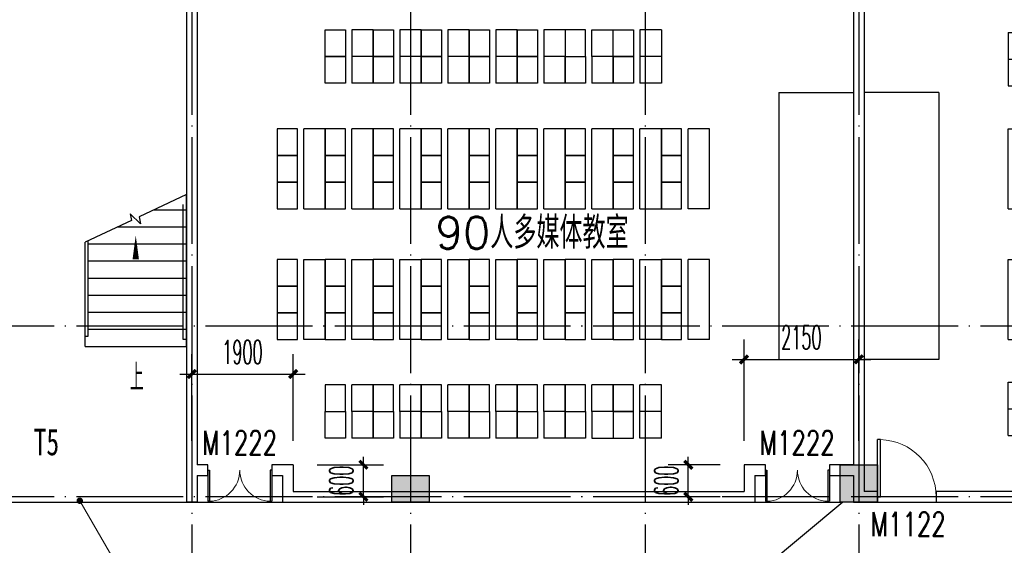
# Model space of a CAD drawing. Extents: x 1779708 to 7299578, y -1121471 to 88434.
# Tile 125 of 256: x 4366142 to 4384595, y -1020453 to -1010601. Entities that reach past the tile are written whole.
import ezdxf

# ---------------------------------------------------------------- set-up
doc = ezdxf.new("R2010")
doc.units = 0
doc.header["$LTSCALE"] = 1000
doc.header["$MEASUREMENT"] = 0
doc.linetypes.add('DOTE', pattern=[2.42, 2, -0.2, 0.02, -0.2])
doc.layers.get('0').update_dxf_attribs({"linetype": 'CONTINUOUS'})
doc.layers.get('Defpoints').update_dxf_attribs({"linetype": 'CONTINUOUS'})
doc.layers.add('DIM_ELEV', color=3, linetype='CONTINUOUS', lineweight=13)
for name, color, linetype in [('DIM_SYMB', 3, 'CONTINUOUS'), ('DOTE', 1, 'DOTE'), ('FUR', 9, 'CONTINUOUS'), ('PUB_DIM', 3, 'CONTINUOUS'), ('PUB_TEXT', 7, 'CONTINUOUS'), ('SPACE', 7, 'CONTINUOUS'), ('STAIR', 2, 'CONTINUOUS'), ('WALL', 255, 'CONTINUOUS'), ('WINDOW', 2, 'CONTINUOUS'), ('WINDOW_TEXT', 7, 'CONTINUOUS'), ('墙柱', 2, 'CONTINUOUS'), ('室外构件', 4, 'CONTINUOUS')]:
    doc.layers.add(name, color=color, linetype=linetype)
doc.styles.add('-宋体', font='simhei.ttf', dxfattribs={"width": 0.7})
doc.styles.add('_TCH_DIM', font='SIMPLEX.shx', dxfattribs={"width": 0.7, "bigfont": 'GBCBIG.shx'})
doc.styles.add('_TCH_DIM_T3', font='SIMPLEX.shx', dxfattribs={"width": 0.494118, "bigfont": 'GBCBIG.shx'})
doc.styles.add('_TCH_SPACE', font='SIMPLEX', dxfattribs={"height": 5, "bigfont": 'GBCBIG'})
doc.styles.add('_TCH_WINDOW', font='SIMPLEX', dxfattribs={"height": 3.5, "bigfont": 'GBCBIG'})
doc.dimstyles.new('_TCH_ARCH&&150', dxfattribs={"dimtxt": 446.25, "dimasz": 150, "dimexe": 375, "dimexo": 450, "dimgap": 189.375, "dimtad": 1, "dimdec": 0, "dimzin": 0, "dimdsep": 46, "dimtxsty": '_TCH_DIM_T3', "dimblk": 'ARCHTICK', "dimcen": 0.09, "dimdle": 225, "dimclrt": 7, "dimazin": 2, "dimtfac": 1, "dimtdec": 0, "dimtix": 1, "dimtmove": 2, "dimatfit": 3, "dimfxl": 250, "dimtolj": 1, "dimtzin": 0, "dimarcsym": 0})

# ---------------------------------------------------------------- blocks, each defined once
blk = doc.blocks.new('A$C159220C3')
at = {"layer": 'DOTE'}
for p, q in [((55500, 149200), (55500, 7200)), ((59600, 149200), (59600, 7200)), ((64000, 149200), (64000, 7200)), ((68000, 149200), (68000, 7200)), ((86800, 53700), (7200, 53700)), ((86800, 50500), (7200, 50500))]:
    blk.add_line(p, q, dxfattribs=at)
blk = doc.blocks.new('zy')
at = {"layer": 'FUR', "color": 253}
for p, q in [((3615193, -1996551), (3615193, -1997051)), ((3615593, -1996551), (3615593, -1997051))]:
    blk.add_line(p, q, dxfattribs=at)
blk.add_lwpolyline([(3614693, -1996551), (3615073, -1996551), (3615073, -1997051), (3614693, -1997051)], close=True, dxfattribs=at)
blk = doc.blocks.new('A$C7F051E80')
at = {"layer": 'FUR'}
for p, q in [((1800, 7650), (1400, 7650)), ((2700, 7650), (2300, 7650)), ((3600, 7650), (3200, 7650)), ((4500, 7650), (4100, 7650)), ((5400, 7650), (5000, 7650)), ((5900, 7650), (6300, 7650)), ((7200, 7650), (6800, 7650)), ((1800, 7150), (1400, 7150)), ((1800, 7150), (1400, 7150)), ((1800, 7150), (1400, 7150)), ((1800, 7150), (1400, 7150)), ((2700, 7150), (2300, 7150)), ((2700, 7150), (2300, 7150)), ((2700, 7150), (2300, 7150)), ((2700, 7150), (2300, 7150)), ((3600, 7150), (3200, 7150)), ((3600, 7150), (3200, 7150)), ((3600, 7150), (3200, 7150)), ((3600, 7150), (3200, 7150)), ((4500, 7150), (4100, 7150)), ((4500, 7150), (4100, 7150)), ((4500, 7150), (4100, 7150)), ((4500, 7150), (4100, 7150)), ((5400, 7150), (5000, 7150)), ((5400, 7150), (5000, 7150)), ((6300, 7150), (5900, 7150)), ((7200, 7150), (6800, 7150)), ((1800, 6650), (1400, 6650)), ((2700, 6650), (2300, 6650)), ((3600, 6650), (3200, 6650)), ((4500, 6650), (4100, 6650)), ((5400, 6650), (5000, 6650)), ((6300, 6650), (5900, 6650)), ((7200, 6650), (6800, 6650)), ((900, 5800), (500, 5800)), ((1800, 5800), (1400, 5800)), ((2700, 5800), (2300, 5800)), ((3600, 5800), (3200, 5800)), ((4500, 5800), (4100, 5800)), ((5400, 5800), (5000, 5800)), ((6300, 5800), (5900, 5800)), ((7200, 5800), (6800, 5800)), ((8100, 5800), (7700, 5800)), ((900, 1850), (500, 1850)), ((1800, 1850), (1400, 1850)), ((2700, 1850), (2300, 1850)), ((3600, 1850), (3200, 1850)), ((4500, 1850), (4100, 1850)), ((5400, 1850), (5000, 1850)), ((6300, 1850), (5900, 1850)), ((7200, 1850), (6800, 1850)), ((8100, 1850), (7700, 1850)), ((1800, 1000), (1400, 1000)), ((2700, 1000), (2300, 1000)), ((3600, 1000), (3200, 1000)), ((4500, 1000), (4100, 1000)), ((5400, 1000), (5000, 1000)), ((6300, 1000), (5900, 1000)), ((7200, 1000), (6800, 1000)), ((1800, 500), (1400, 500)), ((1800, 500), (1400, 500)), ((2700, 500), (2300, 500)), ((2700, 500), (2300, 500)), ((3600, 500), (3200, 500)), ((3600, 500), (3200, 500)), ((4500, 500), (4100, 500)), ((4500, 500), (4100, 500)), ((5400, 500), (5000, 500)), ((5400, 500), (5000, 500)), ((6300, 500), (5900, 500)), ((7200, 500), (6800, 500)), ((1800, 0), (1400, 0)), ((2700, 0), (2300, 0)), ((3600, 0), (3200, 0)), ((4500, 0), (4100, 0)), ((5400, 0), (5000, 0)), ((7200, 0), (6800, 0))]:
    blk.add_line(p, q, dxfattribs=at)
at = {"layer": 'FUR', "color": 9}
for p, q in [((9400, 1175), (9400, 6175)), ((9400, 6175), (10800, 6175)), ((9400, 1175), (10800, 1175))]:
    blk.add_line(p, q, dxfattribs=at)
at = {"layer": 'FUR', "color": 253}
for p, q in [((5900, 500), (5900, 0)), ((6300, 500), (6300, 0)), ((5900, 0), (6300, 0))]:
    blk.add_line(p, q, dxfattribs=at)
at = {"layer": 'FUR'}
for points in [[(500, 4300), (900, 4300)], [(1400, 4300), (1800, 4300)], [(2300, 4300), (2700, 4300)], [(3200, 4300), (3600, 4300)], [(4100, 4300), (4500, 4300)], [(5000, 4300), (5400, 4300)], [(5900, 4300), (6300, 4300)], [(6800, 4300), (7200, 4300)], [(8100, 4300), (7700, 4300)], [(500, 3350), (900, 3350)], [(1400, 3350), (1800, 3350)], [(2300, 3350), (2700, 3350)], [(3200, 3350), (3600, 3350)], [(4100, 3350), (4500, 3350)], [(5000, 3350), (5400, 3350)], [(5900, 3350), (6300, 3350)], [(6800, 3350), (7200, 3350)], [(8100, 3350), (7700, 3350)]]:
    blk.add_lwpolyline(points, dxfattribs=at)
at = {"layer": 'FUR', "color": 253}
blk.add_lwpolyline([(5400, 500), (5780, 500), (5780, 0), (5400, 0)], close=True, dxfattribs=at)
at = {"layer": 'FUR', "xscale": -1, "rotation": 180}
for p in [(-3613793, -1989401), (-3612893, -1989401), (-3611993, -1989401), (-3611093, -1989401), (-3610193, -1989401), (-3609293, -1989401)]:
    blk.add_blockref('zy', p, dxfattribs=at)
at = {"layer": 'FUR'}
for p in [(-3608393, 2004201), (-3613793, 2003701), (-3612893, 2003701), (-3611993, 2003701), (-3611093, 2003701), (-3610193, 2003701), (-3609293, 2003701), (-3608393, 2003701), (-3614693, 2002351), (-3613793, 2002351), (-3612893, 2002351), (-3611993, 2002351), (-3611093, 2002351), (-3610193, 2002351), (-3609293, 2002351), (-3608393, 2002351), (-3607493, 2002351), (-3614693, 2001851), (-3613793, 2001851), (-3612893, 2001851), (-3611993, 2001851), (-3611093, 2001851), (-3610193, 2001851), (-3609293, 2001851), (-3608393, 2001851), (-3607493, 2001851), (-3614693, 2001351), (-3613793, 2001351), (-3612893, 2001351), (-3611993, 2001351), (-3611093, 2001351), (-3610193, 2001351), (-3609293, 2001351), (-3608393, 2001351), (-3607493, 2001351), (-3614693, 1999901), (-3613793, 1999901), (-3612893, 1999901), (-3611993, 1999901), (-3611093, 1999901), (-3610193, 1999901), (-3609293, 1999901), (-3608393, 1999901), (-3607493, 1999901), (-3614693, 1999401), (-3613793, 1999401), (-3612893, 1999401), (-3611993, 1999401), (-3611093, 1999401), (-3610193, 1999401), (-3609293, 1999401), (-3608393, 1999401), (-3607493, 1999401), (-3614693, 1998901), (-3613793, 1998901), (-3612893, 1998901), (-3611993, 1998901), (-3611093, 1998901), (-3610193, 1998901), (-3609293, 1998901), (-3608393, 1998901), (-3607493, 1998901)]:
    blk.add_blockref('zy', p, dxfattribs=at)
at = {"layer": 'FUR', "extrusion": (0, 0, -1), "zscale": -1, "rotation": 180}
for p in [(3613793, -1996051), (3612893, -1996051), (3611993, -1996051), (3611093, -1996051), (3610193, -1996051), (3609293, -1996051), (3608393, -1996051), (3613793, -1996551), (3612893, -1996551), (3611993, -1996551), (3611093, -1996551), (3610193, -1996551), (3608393, -1996551)]:
    blk.add_blockref('zy', p, dxfattribs=at)
blk = doc.blocks.new('A$C62770E1D')
at = {"layer": 'FUR'}
for p, q in [((2700, 7600), (2300, 7600)), ((3600, 7600), (3200, 7600)), ((4100, 7600), (4500, 7600)), ((5400, 7600), (5000, 7600)), ((6300, 7600), (5900, 7600)), ((2700, 7100), (2300, 7100)), ((2700, 7100), (2300, 7100)), ((2700, 7100), (2300, 7100)), ((2700, 7100), (2300, 7100)), ((3600, 7100), (3200, 7100)), ((3600, 7100), (3200, 7100)), ((4500, 7100), (4100, 7100)), ((5400, 7100), (5000, 7100)), ((6300, 7100), (5900, 7100)), ((2700, 6600), (2300, 6600)), ((3600, 6600), (3200, 6600)), ((4500, 6600), (4100, 6600)), ((5400, 6600), (5000, 6600)), ((6300, 6600), (5900, 6600)), ((2700, 5800), (2300, 5800)), ((3600, 5800), (3200, 5800)), ((4500, 5800), (4100, 5800)), ((5400, 5800), (5000, 5800)), ((6300, 5800), (5900, 5800)), ((2700, 1850), (2300, 1850)), ((3600, 1850), (3200, 1850)), ((4500, 1850), (4100, 1850)), ((5400, 1850), (5000, 1850)), ((6300, 1850), (5900, 1850)), ((2700, 1050), (2300, 1050)), ((3600, 1050), (3200, 1050)), ((4500, 1050), (4100, 1050)), ((5400, 1050), (5000, 1050)), ((6300, 1050), (5900, 1050)), ((2700, 550), (2300, 550)), ((2700, 550), (2300, 550)), ((3600, 550), (3200, 550)), ((3600, 550), (3200, 550)), ((4500, 550), (4100, 550)), ((5400, 550), (5000, 550)), ((6300, 550), (5900, 550)), ((2700, 50), (2300, 50)), ((3600, 50), (3200, 50)), ((5400, 50), (5000, 50)), ((6300, 50), (5900, 50))]:
    blk.add_line(p, q, dxfattribs=at)
at = {"layer": 'FUR', "color": 9}
for p, q in [((7600, 1175), (7600, 6175)), ((7600, 6175), (9000, 6175)), ((7600, 1175), (9000, 1175))]:
    blk.add_line(p, q, dxfattribs=at)
at = {"layer": 'FUR', "color": 253}
for p, q in [((4100, 550), (4100, 50)), ((4500, 550), (4500, 50)), ((4100, 50), (4500, 50))]:
    blk.add_line(p, q, dxfattribs=at)
at = {"layer": 'FUR'}
for points in [[(2300, 4300), (2700, 4300)], [(3200, 4300), (3600, 4300)], [(4100, 4300), (4500, 4300)], [(5000, 4300), (5400, 4300)], [(6300, 4300), (5900, 4300)], [(2300, 3350), (2700, 3350)], [(3200, 3350), (3600, 3350)], [(4100, 3350), (4500, 3350)], [(5000, 3350), (5400, 3350)], [(6300, 3350), (5900, 3350)]]:
    blk.add_lwpolyline(points, dxfattribs=at)
at = {"layer": 'FUR', "color": 253}
blk.add_lwpolyline([(3600, 550), (3980, 550), (3980, 50), (3600, 50)], close=True, dxfattribs=at)
at = {"layer": 'FUR', "xscale": -1, "rotation": 180}
for p in [(-3612893, -1989451), (-3611993, -1989451), (-3611093, -1989451)]:
    blk.add_blockref('zy', p, dxfattribs=at)
at = {"layer": 'FUR'}
for p in [(-3610193, 2004151), (-3609293, 2004151), (-3612893, 2003651), (-3611993, 2003651), (-3611093, 2003651), (-3610193, 2003651), (-3609293, 2003651), (-3612893, 2002351), (-3611993, 2002351), (-3611093, 2002351), (-3610193, 2002351), (-3609293, 2002351), (-3612893, 2001851), (-3611993, 2001851), (-3611093, 2001851), (-3610193, 2001851), (-3609293, 2001851), (-3612893, 2001351), (-3611993, 2001351), (-3611093, 2001351), (-3610193, 2001351), (-3609293, 2001351), (-3612893, 1999901), (-3611993, 1999901), (-3611093, 1999901), (-3610193, 1999901), (-3609293, 1999901), (-3612893, 1999401), (-3611993, 1999401), (-3611093, 1999401), (-3610193, 1999401), (-3609293, 1999401), (-3612893, 1998901), (-3611993, 1998901), (-3611093, 1998901), (-3610193, 1998901), (-3609293, 1998901)]:
    blk.add_blockref('zy', p, dxfattribs=at)
at = {"layer": 'FUR', "extrusion": (0, 0, -1), "zscale": -1, "rotation": 180}
for p in [(3612893, -1996001), (3611993, -1996001), (3611093, -1996001), (3610193, -1996001), (3609293, -1996001), (3612893, -1996501), (3611993, -1996501), (3610193, -1996501), (3609293, -1996501)]:
    blk.add_blockref('zy', p, dxfattribs=at)
blk = doc.blocks.new('$DorLib2D$00000001')
for p, q in [((0.45, 0.975), (0.5, 0.975)), ((0.45, 0), (0.45, 0.975)), ((0.5, 0), (0.5, 0.975)), ((0.5, 0), (0.45, 0))]:
    blk.add_line(p, q)
at = {"lineweight": 13}
blk.add_arc((0.475, 0), 0.975, 91.4693, 180, dxfattribs=at)
blk = doc.blocks.new('$DorLib2D$00000002')
for p, q in [((-0.5, 0), (-0.5, 0.4875)), ((-0.475, 0.4875), (-0.5, 0.4875)), ((-0.475, 0), (-0.475, 0.4875)), ((0.475, 0), (0.475, 0.4875)), ((0.475, 0.4875), (0.5, 0.4875)), ((0.5, 0), (0.5, 0.4875)), ((-0.5, 0), (-0.475, 0)), ((0.5, 0), (0.475, 0))]:
    blk.add_line(p, q)
at = {"lineweight": 13}
for centre, start, end in [((-0.4875, 0), 0, 88.53072), ((0.4875, 0), 91.46928, 180)]:
    blk.add_arc(centre, 0.4875, start, end, dxfattribs=at)
blk = doc.blocks.new('_ArchTick')
at = {"color": 0, "linetype": 'ByBlock', "const_width": 0.4}
blk.add_lwpolyline([(-0.5, -0.5), (0.5, 0.5)], dxfattribs=at)
blk = doc.blocks.new('*D6676')
at = {"layer": 'Defpoints', "color": 0, "transparency": 16777216}
for p in [(4371267, -1017243), (4369367, -1018943), (4371267, -1018943)]:
    blk.add_point(p, dxfattribs=at)
at = {"layer": 'PUB_DIM', "color": 0, "lineweight": -2, "transparency": 16777216}
for p, q in [((4369367, -1018493), (4369367, -1016868)), ((4371267, -1018493), (4371267, -1016868)), ((4369142, -1017243), (4371492, -1017243))]:
    blk.add_line(p, q, dxfattribs=at)
at = {"layer": 'PUB_DIM', "color": 0, "lineweight": -2, "transparency": 16777216, "xscale": 150, "yscale": 150, "zscale": 150, "rotation": 180}
blk.add_blockref('_ArchTick', (4369367, -1017243), dxfattribs=at)
at = {"layer": 'PUB_DIM', "color": 0, "lineweight": -2, "transparency": 16777216, "xscale": 150, "yscale": 150, "zscale": 150}
blk.add_blockref('_ArchTick', (4371267, -1017243), dxfattribs=at)
at = {"layer": 'PUB_DIM', "color": 7, "transparency": 16777216, "insert": (4370317, -1016831), "char_height": 446.2, "attachment_point": 5, "style": '_TCH_DIM_T3'}
blk.add_mtext('\\A1;1900', dxfattribs=at)
blk = doc.blocks.new('*D6677')
at = {"layer": 'Defpoints', "color": 0, "transparency": 16777216}
for p in [(4371267, -1018943), (4372583, -1018943), (4371267, -1019543)]:
    blk.add_point(p, dxfattribs=at)
at = {"layer": 'PUB_DIM', "color": 0, "lineweight": -2, "transparency": 16777216}
for p, q in [((4371717, -1018943), (4372958, -1018943)), ((4372583, -1018943), (4372583, -1018793)), ((4372583, -1019543), (4372583, -1018943)), ((4371717, -1019543), (4372958, -1019543)), ((4372583, -1019543), (4372583, -1019693))]:
    blk.add_line(p, q, dxfattribs=at)
at = {"layer": 'PUB_DIM', "color": 0, "lineweight": -2, "transparency": 16777216, "xscale": 150, "yscale": 150, "zscale": 150}
for p, rotation in [((4372583, -1018943), 270), ((4372583, -1019543), 90)]:
    blk.add_blockref('_ArchTick', p, dxfattribs=dict(at, rotation=rotation))
at = {"layer": 'PUB_DIM', "color": 7, "transparency": 16777216, "insert": (4372171, -1019243), "char_height": 446.2, "attachment_point": 5, "rotation": 90, "style": '_TCH_DIM_T3'}
blk.add_mtext('\\A1;600', dxfattribs=at)
blk = doc.blocks.new('*D6678')
at = {"layer": 'Defpoints', "color": 0, "transparency": 16777216}
for p in [(4378673, -1018943), (4379717, -1018943), (4379717, -1019543)]:
    blk.add_point(p, dxfattribs=at)
at = {"layer": 'PUB_DIM', "color": 0, "lineweight": -2, "transparency": 16777216}
for p, q in [((4379267, -1018943), (4378298, -1018943)), ((4378673, -1018943), (4378673, -1018793)), ((4378673, -1019543), (4378673, -1018943)), ((4379267, -1019543), (4378298, -1019543)), ((4378673, -1019543), (4378673, -1019693))]:
    blk.add_line(p, q, dxfattribs=at)
at = {"layer": 'PUB_DIM', "color": 0, "lineweight": -2, "transparency": 16777216, "xscale": 150, "yscale": 150, "zscale": 150}
for p, rotation in [((4378673, -1018943), 270), ((4378673, -1019543), 90)]:
    blk.add_blockref('_ArchTick', p, dxfattribs=dict(at, rotation=rotation))
at = {"layer": 'PUB_DIM', "color": 7, "transparency": 16777216, "insert": (4378260, -1019243), "char_height": 446.2, "attachment_point": 5, "rotation": 90, "style": '_TCH_DIM_T3'}
blk.add_mtext('\\A1;600', dxfattribs=at)
blk = doc.blocks.new('*D6679')
at = {"layer": 'Defpoints', "color": 0, "transparency": 16777216}
for p in [(4381867, -1016968), (4379717, -1018943), (4381867, -1018943)]:
    blk.add_point(p, dxfattribs=at)
at = {"layer": 'PUB_DIM', "color": 0, "lineweight": -2, "transparency": 16777216}
for p, q in [((4379717, -1018493), (4379717, -1016593)), ((4381867, -1018493), (4381867, -1016593)), ((4379492, -1016968), (4382092, -1016968))]:
    blk.add_line(p, q, dxfattribs=at)
at = {"layer": 'PUB_DIM', "color": 0, "lineweight": -2, "transparency": 16777216, "xscale": 150, "yscale": 150, "zscale": 150, "rotation": 180}
blk.add_blockref('_ArchTick', (4379717, -1016968), dxfattribs=at)
at = {"layer": 'PUB_DIM', "color": 0, "lineweight": -2, "transparency": 16777216, "xscale": 150, "yscale": 150, "zscale": 150}
blk.add_blockref('_ArchTick', (4381867, -1016968), dxfattribs=at)
at = {"layer": 'PUB_DIM', "color": 7, "transparency": 16777216, "insert": (4380792, -1016556), "char_height": 446.2, "attachment_point": 5, "style": '_TCH_DIM_T3'}
blk.add_mtext('\\A1;2150', dxfattribs=at)

msp = doc.modelspace()

# ---------------------------------------------------------------- hatches: boundary and pattern name
at = {"layer": '墙柱'}
h = msp.add_hatch(color=256, dxfattribs=at)
h.paths.add_polyline_path([(4323067.1, -1009843.3), (4324067.1, -1009843.3), (4324067.1, -1010343.3), (4323067.1, -1010343.3)])
h.paths.add_polyline_path([(4323067.1, -1016093.3), (4324067.1, -1016093.3), (4324067.1, -1016593.3), (4323067.1, -1016593.3)])
h.paths.add_polyline_path([(4323067.1, -1022643.3), (4324067.1, -1022643.3), (4324067.1, -1023143.3), (4323067.1, -1023143.3)])
h.paths.add_polyline_path([(4397967.1, -1051543.3), (4398667.1, -1051543.3), (4398667.1, -1051043.3), (4397967.1, -1051043.3)])
h.paths.add_polyline_path([(4347917.1, -1019143.3), (4348617.1, -1019143.3), (4348617.1, -1019643.3), (4347917.1, -1019643.3)])
h.paths.add_polyline_path([(4389917.1, -1051543.3), (4390617.1, -1051543.3), (4390617.1, -1051043.3), (4389917.1, -1051043.3)])
h.paths.add_polyline_path([(4347917.1, -1051543.3), (4348617.1, -1051543.3), (4348617.1, -1051043.3), (4347917.1, -1051043.3)])
h.paths.add_polyline_path([(4323567.1, -1028493.3), (4324067.1, -1028493.3), (4324067.1, -1028993.3), (4323567.1, -1028993.3)])
h.paths.add_polyline_path([(4350197.1, -1045743.3), (4350197.1, -1045443.3), (4349297.1, -1045443.3), (4349297.1, -1045743.3)])
h.paths.add_polyline_path([(4377567.1, -1060843.3), (4378067.1, -1060843.3), (4378067.1, -1060343.3), (4377567.1, -1060343.3)])
h.paths.add_polyline_path([(4339667.1, -1009843.3), (4340167.1, -1009843.3), (4340167.1, -1010343.3), (4339667.1, -1010343.3)])
h.paths.add_polyline_path([(4347967.1, -1009843.3), (4348567.1, -1009843.3), (4348567.1, -1010343.3), (4347967.1, -1010343.3)])
h.paths.add_polyline_path([(4365067.1, -1019043.3), (4365667.1, -1019043.3), (4365667.1, -1019643.3), (4365067.1, -1019643.3)])
h.paths.add_polyline_path([(4381567.1, -1027843.3), (4382167.1, -1027843.3), (4382167.1, -1028443.3), (4381567.1, -1028443.3)])
h.paths.add_polyline_path([(4336067.1, -1015993.3), (4336567.1, -1015993.3), (4336567.1, -1016693.3), (4336067.1, -1016693.3)])
h.paths.add_polyline_path([(4389767.1, -1023743.3), (4390267.1, -1023743.3), (4390267.1, -1024243.3), (4389767.1, -1024243.3)])
h.paths.add_polyline_path([(4339567.1, -1048043.3), (4340167.1, -1048043.3), (4340167.1, -1047543.3), (4339567.1, -1047543.3)])
h.paths.add_polyline_path([(4343767.1, -1041443.3), (4344267.1, -1041443.3), (4344267.1, -1040943.3), (4343767.1, -1040943.3)])
h.paths.add_polyline_path([(4343767.1, -1034843.3), (4344267.1, -1034843.3), (4344267.1, -1034343.3), (4343767.1, -1034343.3)])
h.paths.add_polyline_path([(4336067.1, -1029093.3), (4336567.1, -1029093.3), (4336567.1, -1028393.3), (4336067.1, -1028393.3)])
h.paths.add_polyline_path([(4343767.1, -1022643.3), (4344267.1, -1022643.3), (4344267.1, -1023143.3), (4343767.1, -1023143.3)])
h.paths.add_polyline_path([(4336067.1, -1009843.3), (4336567.1, -1009843.3), (4336567.1, -1010343.3), (4336067.1, -1010343.3)])
h.paths.add_polyline_path([(4377967.1, -1036343.3), (4377467.1, -1036343.3), (4377467.1, -1035843.3), (4377967.1, -1035843.3)])
h.paths.add_polyline_path([(4397967.1, -1019143.3), (4398667.1, -1019143.3), (4398667.1, -1019643.3), (4397967.1, -1019643.3)])
h.paths.add_polyline_path([(4331467.1, -1048043.3), (4331967.1, -1048043.3), (4331967.1, -1047543.3), (4331467.1, -1047543.3)])
h.paths.add_polyline_path([(4389917.1, -1036443.3), (4390617.1, -1036443.3), (4390617.1, -1035843.3), (4389917.1, -1035843.3)])
h.paths.add_polyline_path([(4397967.1, -1035843.3), (4398667.1, -1035843.3), (4398667.1, -1036443.3), (4397967.1, -1036443.3)])
h.paths.add_polyline_path([(4381567.1, -1035843.3), (4382167.1, -1035843.3), (4382167.1, -1036443.3), (4381567.1, -1036443.3)])
h.paths.add_polyline_path([(4389767.1, -1027943.3), (4390267.1, -1027943.3), (4390267.1, -1028443.3), (4389767.1, -1028443.3)])
h.paths.add_polyline_path([(4377467.1, -1027943.3), (4377967.1, -1027943.3), (4377967.1, -1028443.3), (4377467.1, -1028443.3)])
h.paths.add_polyline_path([(4373217.1, -1048043.3), (4373717.1, -1048043.3), (4373717.1, -1047543.3), (4373217.1, -1047543.3)])
h.paths.add_polyline_path([(4369267.1, -1009843.3), (4369767.1, -1009843.3), (4369767.1, -1010343.3), (4369267.1, -1010343.3)])
h.paths.add_polyline_path([(4365567.1, -1022643.3), (4365067.1, -1022643.3), (4365067.1, -1023143.3), (4365567.1, -1023143.3)])
h.paths.add_polyline_path([(4365567.1, -1009843.3), (4365067.1, -1009843.3), (4365067.1, -1010343.3), (4365567.1, -1010343.3)])
h.paths.add_polyline_path([(4347967.1, -1022643.3), (4348467.1, -1022643.3), (4348467.1, -1023143.3), (4347967.1, -1023143.3)])
h.paths.add_polyline_path([(4343767.1, -1028993.3), (4344267.1, -1028993.3), (4344267.1, -1028493.3), (4343767.1, -1028493.3)])
h.paths.add_polyline_path([(4336067.1, -1023343.3), (4336567.1, -1023343.3), (4336567.1, -1022643.3), (4336067.1, -1022643.3)])
h.paths.add_polyline_path([(4339567.1, -1034843.3), (4340167.1, -1034843.3), (4340167.1, -1034343.3), (4339567.1, -1034343.3)])
h.paths.add_polyline_path([(4331167.1, -1034843.3), (4331767.1, -1034843.3), (4331767.1, -1034343.3), (4331167.1, -1034343.3)])
h.paths.add_polyline_path([(4323067.1, -1034843.3), (4324067.1, -1034843.3), (4324067.1, -1034343.3), (4323067.1, -1034343.3)])
h.paths.add_polyline_path([(4339567.1, -1041543.3), (4340167.1, -1041543.3), (4340167.1, -1040943.3), (4339567.1, -1040943.3)])
h.paths.add_polyline_path([(4331467.1, -1041543.3), (4331967.1, -1041543.3), (4331967.1, -1040943.3), (4331467.1, -1040943.3)])
h.paths.add_polyline_path([(4397967.1, -1022343.3), (4398667.1, -1022343.3), (4398667.1, -1022843.3), (4397967.1, -1022843.3)])
h.paths.add_polyline_path([(4398167.1, -1009843.3), (4398667.1, -1009843.3), (4398667.1, -1010343.3), (4398167.1, -1010343.3)])
h.paths.add_polyline_path([(4389917.1, -1018943.3), (4390617.1, -1018943.3), (4390617.1, -1019643.3), (4389917.1, -1019643.3)])
h.paths.add_polyline_path([(4389867.1, -1009843.3), (4390667.1, -1009843.3), (4390667.1, -1010343.3), (4389867.1, -1010343.3)])
h.paths.add_polyline_path([(4381517.1, -1018943.3), (4382217.1, -1018943.3), (4382217.1, -1019643.3), (4381517.1, -1019643.3)])
h.paths.add_polyline_path([(4381567.1, -1009843.3), (4382167.1, -1009843.3), (4382167.1, -1010343.3), (4381567.1, -1010343.3)])
h.paths.add_polyline_path([(4373217.1, -1022643.3), (4373717.1, -1022643.3), (4373717.1, -1023143.3), (4373217.1, -1023143.3)])
h.paths.add_polyline_path([(4373117.1, -1019143.3), (4373817.1, -1019143.3), (4373817.1, -1019643.3), (4373117.1, -1019643.3)])
h.paths.add_polyline_path([(4373217.1, -1009843.3), (4373717.1, -1009843.3), (4373717.1, -1010343.3), (4373217.1, -1010343.3)])
h.paths.add_polyline_path([(4356167.1, -1022643.3), (4356667.1, -1022643.3), (4356667.1, -1023143.3), (4356167.1, -1023143.3)])
h.paths.add_polyline_path([(4356067.1, -1019043.3), (4356667.1, -1019043.3), (4356667.1, -1019643.3), (4356067.1, -1019643.3)])
h.paths.add_polyline_path([(4339567.1, -1019043.3), (4340167.1, -1019043.3), (4340167.1, -1019643.3), (4339567.1, -1019643.3)])
h.paths.add_polyline_path([(4356167.1, -1009843.3), (4356667.1, -1009843.3), (4356667.1, -1010343.3), (4356167.1, -1010343.3)])
h.paths.add_polyline_path([(4389917.1, -1048043.3), (4390617.1, -1048043.3), (4390617.1, -1047443.3), (4389917.1, -1047443.3)])
h.paths.add_polyline_path([(4397967.1, -1060843.3), (4398667.1, -1060843.3), (4398667.1, -1060343.3), (4397967.1, -1060343.3)])
h.paths.add_polyline_path([(4389967.1, -1060843.3), (4390567.1, -1060843.3), (4390567.1, -1060343.3), (4389967.1, -1060343.3)])
h.paths.add_polyline_path([(4381567.1, -1048043.3), (4382167.1, -1048043.3), (4382167.1, -1047443.3), (4381567.1, -1047443.3)])
h.paths.add_polyline_path([(4381517.1, -1051543.3), (4382217.1, -1051543.3), (4382217.1, -1051043.3), (4381517.1, -1051043.3)])
h.paths.add_polyline_path([(4381617.1, -1060843.3), (4382117.1, -1060843.3), (4382117.1, -1060343.3), (4381617.1, -1060343.3)])
h.paths.add_polyline_path([(4373167.1, -1051643.3), (4373767.1, -1051643.3), (4373767.1, -1051043.3), (4373167.1, -1051043.3)])
h.paths.add_polyline_path([(4373167.1, -1060843.3), (4373767.1, -1060843.3), (4373767.1, -1060343.3), (4373167.1, -1060343.3)])
h.paths.add_polyline_path([(4365067.1, -1048043.3), (4365567.1, -1048043.3), (4365567.1, -1047543.3), (4365067.1, -1047543.3)])
h.paths.add_polyline_path([(4365067.1, -1051643.3), (4365667.1, -1051643.3), (4365667.1, -1051043.3), (4365067.1, -1051043.3)])
h.paths.add_polyline_path([(4356167.1, -1048043.3), (4356667.1, -1048043.3), (4356667.1, -1047543.3), (4356167.1, -1047543.3)])
h.paths.add_polyline_path([(4348127.1, -1048043.3), (4348727.1, -1048043.3), (4348727.1, -1047643.3), (4348127.1, -1047643.3)])
h.paths.add_polyline_path([(4356067.1, -1051643.3), (4356667.1, -1051643.3), (4356667.1, -1051043.3), (4356067.1, -1051043.3)])
h.paths.add_polyline_path([(4323067.1, -1048343.3), (4323767.1, -1048343.3), (4323767.1, -1047843.3), (4323067.1, -1047843.3)])
h.paths.add_polyline_path([(4323067.1, -1051543.3), (4323767.1, -1051543.3), (4323767.1, -1051043.3), (4323067.1, -1051043.3)])
h.paths.add_polyline_path([(4331117.1, -1051543.3), (4331817.1, -1051543.3), (4331817.1, -1051043.3), (4331117.1, -1051043.3)])
h.paths.add_polyline_path([(4339567.1, -1051643.3), (4340167.1, -1051643.3), (4340167.1, -1051043.3), (4339567.1, -1051043.3)])
h.paths.add_polyline_path([(4365067.1, -1060843.3), (4365567.1, -1060843.3), (4365567.1, -1060343.3), (4365067.1, -1060343.3)])
h.paths.add_polyline_path([(4356167.1, -1060843.3), (4356667.1, -1060843.3), (4356667.1, -1060343.3), (4356167.1, -1060343.3)])
h.paths.add_polyline_path([(4347967.1, -1060843.3), (4348567.1, -1060843.3), (4348567.1, -1060343.3), (4347967.1, -1060343.3)])
h.paths.add_polyline_path([(4339567.1, -1060843.3), (4340167.1, -1060843.3), (4340167.1, -1060343.3), (4339567.1, -1060343.3)])
h.paths.add_polyline_path([(4331117.1, -1060843.3), (4331817.1, -1060843.3), (4331817.1, -1060343.3), (4331117.1, -1060343.3)])
h.paths.add_polyline_path([(4323067.1, -1060843.3), (4323567.1, -1060843.3), (4323567.1, -1060343.3), (4323067.1, -1060343.3)])
h.paths.add_polyline_path([(4397967.1, -1048043.3), (4398667.1, -1048043.3), (4398667.1, -1047443.3), (4397967.1, -1047443.3)])
h.paths.add_polyline_path([(4323067.1, -973843.3), (4324067.1, -973843.3), (4324067.1, -973343.3), (4323067.1, -973343.3)])
h.paths.add_polyline_path([(4323067.1, -967593.3), (4324067.1, -967593.3), (4324067.1, -967093.3), (4323067.1, -967093.3)])
h.paths.add_polyline_path([(4323067.1, -961043.3), (4324067.1, -961043.3), (4324067.1, -960543.3), (4323067.1, -960543.3)])
h.paths.add_polyline_path([(4397967.1, -932143.3), (4398667.1, -932143.3), (4398667.1, -932643.3), (4397967.1, -932643.3)])
h.paths.add_polyline_path([(4347917.1, -964543.3), (4348617.1, -964543.3), (4348617.1, -964043.3), (4347917.1, -964043.3)])
h.paths.add_polyline_path([(4389917.1, -932143.3), (4390617.1, -932143.3), (4390617.1, -932643.3), (4389917.1, -932643.3)])
h.paths.add_polyline_path([(4347917.1, -932143.3), (4348617.1, -932143.3), (4348617.1, -932643.3), (4347917.1, -932643.3)])
h.paths.add_polyline_path([(4323567.1, -955193.3), (4324067.1, -955193.3), (4324067.1, -954693.3), (4323567.1, -954693.3)])
h.paths.add_polyline_path([(4350197.1, -937943.3), (4350197.1, -938243.3), (4349297.1, -938243.3), (4349297.1, -937943.3)])
h.paths.add_polyline_path([(4377567.1, -922843.3), (4378067.1, -922843.3), (4378067.1, -923343.3), (4377567.1, -923343.3)])
h.paths.add_polyline_path([(4339667.1, -973843.3), (4340167.1, -973843.3), (4340167.1, -973343.3), (4339667.1, -973343.3)])
h.paths.add_polyline_path([(4347967.1, -973843.3), (4348567.1, -973843.3), (4348567.1, -973343.3), (4347967.1, -973343.3)])
h.paths.add_polyline_path([(4365067.1, -964643.3), (4365667.1, -964643.3), (4365667.1, -964043.3), (4365067.1, -964043.3)])
h.paths.add_polyline_path([(4381567.1, -955843.3), (4382167.1, -955843.3), (4382167.1, -955243.3), (4381567.1, -955243.3)])
h.paths.add_polyline_path([(4336067.1, -967693.3), (4336567.1, -967693.3), (4336567.1, -966993.3), (4336067.1, -966993.3)])
h.paths.add_polyline_path([(4389767.1, -959943.3), (4390267.1, -959943.3), (4390267.1, -959443.3), (4389767.1, -959443.3)])
h.paths.add_polyline_path([(4339567.1, -935643.3), (4340167.1, -935643.3), (4340167.1, -936143.3), (4339567.1, -936143.3)])
h.paths.add_polyline_path([(4343767.1, -942243.3), (4344267.1, -942243.3), (4344267.1, -942743.3), (4343767.1, -942743.3)])
h.paths.add_polyline_path([(4343767.1, -948843.3), (4344267.1, -948843.3), (4344267.1, -949343.3), (4343767.1, -949343.3)])
h.paths.add_polyline_path([(4336067.1, -954593.3), (4336567.1, -954593.3), (4336567.1, -955293.3), (4336067.1, -955293.3)])
h.paths.add_polyline_path([(4343767.1, -961043.3), (4344267.1, -961043.3), (4344267.1, -960543.3), (4343767.1, -960543.3)])
h.paths.add_polyline_path([(4336067.1, -973843.3), (4336567.1, -973843.3), (4336567.1, -973343.3), (4336067.1, -973343.3)])
h.paths.add_polyline_path([(4377967.1, -947343.3), (4377467.1, -947343.3), (4377467.1, -947843.3), (4377967.1, -947843.3)])
h.paths.add_polyline_path([(4397967.1, -964543.3), (4398667.1, -964543.3), (4398667.1, -964043.3), (4397967.1, -964043.3)])
h.paths.add_polyline_path([(4331467.1, -935643.3), (4331967.1, -935643.3), (4331967.1, -936143.3), (4331467.1, -936143.3)])
h.paths.add_polyline_path([(4389917.1, -947243.3), (4390617.1, -947243.3), (4390617.1, -947843.3), (4389917.1, -947843.3)])
h.paths.add_polyline_path([(4397967.1, -947843.3), (4398667.1, -947843.3), (4398667.1, -947243.3), (4397967.1, -947243.3)])
h.paths.add_polyline_path([(4381567.1, -947843.3), (4382167.1, -947843.3), (4382167.1, -947243.3), (4381567.1, -947243.3)])
h.paths.add_polyline_path([(4389767.1, -955743.3), (4390267.1, -955743.3), (4390267.1, -955243.3), (4389767.1, -955243.3)])
h.paths.add_polyline_path([(4377467.1, -955743.3), (4377967.1, -955743.3), (4377967.1, -955243.3), (4377467.1, -955243.3)])
h.paths.add_polyline_path([(4373217.1, -935643.3), (4373717.1, -935643.3), (4373717.1, -936143.3), (4373217.1, -936143.3)])
h.paths.add_polyline_path([(4369267.1, -973843.3), (4369767.1, -973843.3), (4369767.1, -973343.3), (4369267.1, -973343.3)])
h.paths.add_polyline_path([(4365567.1, -961043.3), (4365067.1, -961043.3), (4365067.1, -960543.3), (4365567.1, -960543.3)])
h.paths.add_polyline_path([(4365567.1, -973843.3), (4365067.1, -973843.3), (4365067.1, -973343.3), (4365567.1, -973343.3)])
h.paths.add_polyline_path([(4347967.1, -961043.3), (4348467.1, -961043.3), (4348467.1, -960543.3), (4347967.1, -960543.3)])
h.paths.add_polyline_path([(4343767.1, -954693.3), (4344267.1, -954693.3), (4344267.1, -955193.3), (4343767.1, -955193.3)])
h.paths.add_polyline_path([(4336067.1, -960343.3), (4336567.1, -960343.3), (4336567.1, -961043.3), (4336067.1, -961043.3)])
h.paths.add_polyline_path([(4339567.1, -948843.3), (4340167.1, -948843.3), (4340167.1, -949343.3), (4339567.1, -949343.3)])
h.paths.add_polyline_path([(4331167.1, -948843.3), (4331767.1, -948843.3), (4331767.1, -949343.3), (4331167.1, -949343.3)])
h.paths.add_polyline_path([(4323067.1, -948843.3), (4324067.1, -948843.3), (4324067.1, -949343.3), (4323067.1, -949343.3)])
h.paths.add_polyline_path([(4339567.1, -942143.3), (4340167.1, -942143.3), (4340167.1, -942743.3), (4339567.1, -942743.3)])
h.paths.add_polyline_path([(4331467.1, -942143.3), (4331967.1, -942143.3), (4331967.1, -942743.3), (4331467.1, -942743.3)])
h.paths.add_polyline_path([(4397967.1, -961343.3), (4398667.1, -961343.3), (4398667.1, -960843.3), (4397967.1, -960843.3)])
h.paths.add_polyline_path([(4398167.1, -973843.3), (4398667.1, -973843.3), (4398667.1, -973343.3), (4398167.1, -973343.3)])
h.paths.add_polyline_path([(4389917.1, -964743.3), (4390617.1, -964743.3), (4390617.1, -964043.3), (4389917.1, -964043.3)])
h.paths.add_polyline_path([(4389867.1, -973843.3), (4390667.1, -973843.3), (4390667.1, -973343.3), (4389867.1, -973343.3)])
h.paths.add_polyline_path([(4381517.1, -964743.3), (4382217.1, -964743.3), (4382217.1, -964043.3), (4381517.1, -964043.3)])
h.paths.add_polyline_path([(4381567.1, -973843.3), (4382167.1, -973843.3), (4382167.1, -973343.3), (4381567.1, -973343.3)])
h.paths.add_polyline_path([(4373217.1, -961043.3), (4373717.1, -961043.3), (4373717.1, -960543.3), (4373217.1, -960543.3)])
h.paths.add_polyline_path([(4373117.1, -964543.3), (4373817.1, -964543.3), (4373817.1, -964043.3), (4373117.1, -964043.3)])
h.paths.add_polyline_path([(4373217.1, -973843.3), (4373717.1, -973843.3), (4373717.1, -973343.3), (4373217.1, -973343.3)])
h.paths.add_polyline_path([(4356167.1, -961043.3), (4356667.1, -961043.3), (4356667.1, -960543.3), (4356167.1, -960543.3)])
h.paths.add_polyline_path([(4356067.1, -964643.3), (4356667.1, -964643.3), (4356667.1, -964043.3), (4356067.1, -964043.3)])
h.paths.add_polyline_path([(4339567.1, -964643.3), (4340167.1, -964643.3), (4340167.1, -964043.3), (4339567.1, -964043.3)])
h.paths.add_polyline_path([(4356167.1, -973843.3), (4356667.1, -973843.3), (4356667.1, -973343.3), (4356167.1, -973343.3)])
h.paths.add_polyline_path([(4389917.1, -935643.3), (4390617.1, -935643.3), (4390617.1, -936243.3), (4389917.1, -936243.3)])
h.paths.add_polyline_path([(4397967.1, -922843.3), (4398667.1, -922843.3), (4398667.1, -923343.3), (4397967.1, -923343.3)])
h.paths.add_polyline_path([(4389967.1, -922843.3), (4390567.1, -922843.3), (4390567.1, -923343.3), (4389967.1, -923343.3)])
h.paths.add_polyline_path([(4381567.1, -935643.3), (4382167.1, -935643.3), (4382167.1, -936243.3), (4381567.1, -936243.3)])
h.paths.add_polyline_path([(4381517.1, -932143.3), (4382217.1, -932143.3), (4382217.1, -932643.3), (4381517.1, -932643.3)])
h.paths.add_polyline_path([(4381617.1, -922843.3), (4382117.1, -922843.3), (4382117.1, -923343.3), (4381617.1, -923343.3)])
h.paths.add_polyline_path([(4373167.1, -932043.3), (4373767.1, -932043.3), (4373767.1, -932643.3), (4373167.1, -932643.3)])
h.paths.add_polyline_path([(4373167.1, -922843.3), (4373767.1, -922843.3), (4373767.1, -923343.3), (4373167.1, -923343.3)])
h.paths.add_polyline_path([(4365067.1, -935643.3), (4365567.1, -935643.3), (4365567.1, -936143.3), (4365067.1, -936143.3)])
h.paths.add_polyline_path([(4365067.1, -932043.3), (4365667.1, -932043.3), (4365667.1, -932643.3), (4365067.1, -932643.3)])
h.paths.add_polyline_path([(4356167.1, -935643.3), (4356667.1, -935643.3), (4356667.1, -936143.3), (4356167.1, -936143.3)])
h.paths.add_polyline_path([(4348127.1, -935643.3), (4348727.1, -935643.3), (4348727.1, -936043.3), (4348127.1, -936043.3)])
h.paths.add_polyline_path([(4356067.1, -932043.3), (4356667.1, -932043.3), (4356667.1, -932643.3), (4356067.1, -932643.3)])
h.paths.add_polyline_path([(4323067.1, -935343.3), (4323767.1, -935343.3), (4323767.1, -935843.3), (4323067.1, -935843.3)])
h.paths.add_polyline_path([(4323067.1, -932143.3), (4323767.1, -932143.3), (4323767.1, -932643.3), (4323067.1, -932643.3)])
h.paths.add_polyline_path([(4331117.1, -932143.3), (4331817.1, -932143.3), (4331817.1, -932643.3), (4331117.1, -932643.3)])
h.paths.add_polyline_path([(4339567.1, -932043.3), (4340167.1, -932043.3), (4340167.1, -932643.3), (4339567.1, -932643.3)])
h.paths.add_polyline_path([(4365067.1, -922843.3), (4365567.1, -922843.3), (4365567.1, -923343.3), (4365067.1, -923343.3)])
h.paths.add_polyline_path([(4356167.1, -922843.3), (4356667.1, -922843.3), (4356667.1, -923343.3), (4356167.1, -923343.3)])
h.paths.add_polyline_path([(4347967.1, -922843.3), (4348567.1, -922843.3), (4348567.1, -923343.3), (4347967.1, -923343.3)])
h.paths.add_polyline_path([(4339567.1, -922843.3), (4340167.1, -922843.3), (4340167.1, -923343.3), (4339567.1, -923343.3)])
h.paths.add_polyline_path([(4331117.1, -922843.3), (4331817.1, -922843.3), (4331817.1, -923343.3), (4331117.1, -923343.3)])
h.paths.add_polyline_path([(4323067.1, -922843.3), (4323567.1, -922843.3), (4323567.1, -923343.3), (4323067.1, -923343.3)])
h.paths.add_polyline_path([(4397967.1, -935643.3), (4398667.1, -935643.3), (4398667.1, -936243.3), (4397967.1, -936243.3)])

# ---------------------------------------------------------------- linework, layer by layer
at = {"layer": 'DIM_ELEV'}
msp.add_line((4367267.5, -1019617.3), (4368357, -1021500.7), dxfattribs=at)
at = {"layer": 'DIM_ELEV', "const_width": 60}
msp.add_lwpolyline([(4367252.5, -1019591.4, 1), (4367282.5, -1019643.3, 1)], format="xyb", close=True, dxfattribs=at)
at = {"layer": 'DIM_SYMB'}
msp.add_lwpolyline([(4368317.1, -1016883.3, 0, 0, 0), (4368317.1, -1014643.3, 0, 120, 0), (4368317.1, -1015093.3, 0, 0, 0)], format="xyseb", dxfattribs=at)
at = {"layer": 'STAIR'}
for p, q in [((4369267.1, -1013875.3), (4368380.3, -1014293.5)), ((4369267.1, -1016723.3), (4369267.1, -1013875.3)), ((4368404.3, -1014426.4), (4368213.3, -1014237)), ((4368213.3, -1014237), (4368235.8, -1014361.6)), ((4368380.3, -1014293.5), (4368404.3, -1014426.4)), ((4368656.4, -1014163.3), (4369267.1, -1014163.3)), ((4368235.8, -1014361.6), (4367367.1, -1014771.3)), ((4367977.8, -1014483.3), (4369267.1, -1014483.3)), ((4367367.1, -1016533.3), (4367367.1, -1014771.3)), ((4367367.1, -1016533.3), (4367367.1, -1014771.3)), ((4367427.1, -1016533.3), (4367427.1, -1014743)), ((4367427.1, -1014803.3), (4369267.1, -1014803.3)), ((4367427.1, -1015123.3), (4369267.1, -1015123.3)), ((4367427.1, -1015443.3), (4369267.1, -1015443.3)), ((4367427.1, -1015763.3), (4369267.1, -1015763.3)), ((4367427.1, -1016083.3), (4369267.1, -1016083.3)), ((4367367.1, -1016723.3), (4367367.1, -1016533.3)), ((4367367.1, -1016533.3), (4367427.1, -1016533.3)), ((4367427.1, -1016403.3), (4369267.1, -1016403.3)), ((4367367.1, -1016723.3), (4369267.1, -1016723.3))]:
    msp.add_line(p, q, dxfattribs=at)
msp.add_lwpolyline([(4369267.1, -1014035.3), (4369267.1, -1016593.3), (4369207.1, -1016593.3), (4369207.1, -1014063.6)], dxfattribs=at)
at = {"layer": 'WALL'}
for p, q in [((4369267.1, -1010043.3), (4369267.1, -1019043.3)), ((4369467.1, -1010043.3), (4369467.1, -1018943.3)), ((4381767.1, -1010043.3), (4381767.1, -1018943.3)), ((4381967.1, -1010043.3), (4381967.1, -1019043.3)), ((4369667.1, -1018943.3), (4369467.1, -1018943.3)), ((4369667.1, -1019143.3), (4369667.1, -1018943.3)), ((4371267.1, -1018943.3), (4370867.1, -1018943.3)), ((4370867.1, -1018943.3), (4370867.1, -1019143.3)), ((4371267.1, -1018943.3), (4371267.1, -1019443.3)), ((4380117.1, -1018943.3), (4379717.1, -1018943.3)), ((4379717.1, -1018943.3), (4379717.1, -1019443.3)), ((4380117.1, -1019143.3), (4380117.1, -1018943.3)), ((4381767.1, -1018943.3), (4381317.1, -1018943.3)), ((4381317.1, -1018943.3), (4381317.1, -1019143.3)), ((4369267.1, -1019043.3), (4369267.1, -1019643.3)), ((4381967.1, -1019043.3), (4381967.1, -1019443.3)), ((4369467.1, -1019143.3), (4369667.1, -1019143.3)), ((4369467.1, -1019143.3), (4369467.1, -1019643.3)), ((4370867.1, -1019143.3), (4371067.1, -1019143.3)), ((4371067.1, -1019143.3), (4371067.1, -1019643.3)), ((4379917.1, -1019143.3), (4380117.1, -1019143.3)), ((4379917.1, -1019143.3), (4379917.1, -1019643.3)), ((4381317.1, -1019143.3), (4381767.1, -1019143.3)), ((4381767.1, -1019143.3), (4381767.1, -1019643.3)), ((4371267.1, -1019443.3), (4379717.1, -1019443.3)), ((4382217.1, -1019443.3), (4381967.1, -1019443.3)), ((4382217.1, -1019643.3), (4382217.1, -1019443.3)), ((4388817.1, -1019443.3), (4383317.1, -1019443.3)), ((4383317.1, -1019443.3), (4383317.1, -1019643.3)), ((4369467.1, -1019643.3), (4369267.1, -1019643.3)), ((4371067.1, -1019643.3), (4379917.1, -1019643.3)), ((4381767.1, -1019643.3), (4382217.1, -1019643.3)), ((4383317.1, -1019643.3), (4388817.1, -1019643.3))]:
    msp.add_line(p, q, dxfattribs=at)
at = {"layer": 'WINDOW'}
msp.add_line((4382217.1, -1019643.3), (4383317.1, -1019643.3), dxfattribs=at)
at = {"layer": '墙柱'}
for points in [[(4381517.1, -1018943.3), (4382217.1, -1018943.3), (4382217.1, -1019643.3), (4381517.1, -1019643.3)], [(4373117.1, -1019143.3), (4373817.1, -1019143.3), (4373817.1, -1019643.3), (4373117.1, -1019643.3)]]:
    msp.add_lwpolyline(points, close=True, dxfattribs=at)
at = {"layer": '室外构件'}
for p, q in [((4365267.1, -1019643.3), (4381567.1, -1019643.3)), ((4381567.1, -1019643.3), (4377967.1, -1022643.3))]:
    msp.add_line(p, q, dxfattribs=at)

# ---------------------------------------------------------------- block references
at = {"layer": 'FUR', "color": 9, "xscale": -1, "rotation": 180}
msp.add_blockref('A$C7F051E80', (4370967.1, -1010793.3), dxfattribs=at)
at = {"layer": 'FUR', "color": 9, "rotation": 180}
msp.add_blockref('A$C62770E1D', (4390967.1, -1010793.3), dxfattribs=at)
at = {"layer": 'WINDOW'}
ref = msp.add_blockref('$DorLib2D$00000002', (4370267.1, -1019043.3), dxfattribs=dict(at, xscale=1200, yscale=-1200, zscale=1200, rotation=359.9999999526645))
ref.add_attrib('A', 'M1222', (4369562.1, -1018753.9), dxfattribs={"layer": 'WINDOW_TEXT', "height": 446.25, "style": '_TCH_WINDOW', "width": 0.705882})
ref = msp.add_blockref('$DorLib2D$00000002', (4380717.1, -1019043.3), dxfattribs=dict(at, xscale=1200, yscale=-1200, zscale=1200, rotation=359.999999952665))
ref.add_attrib('A', 'M1222', (4380012.1, -1018753.9), dxfattribs={"layer": 'WINDOW_TEXT', "height": 446.25, "style": '_TCH_WINDOW', "width": 0.705882})
ref = msp.add_blockref('$DorLib2D$00000001', (4382767.1, -1019543.3), dxfattribs=dict(at, xscale=-1100, yscale=1100, zscale=-1100))
ref.add_attrib('A', 'M1122', (4382092.1, -1020278.9), dxfattribs={"layer": 'WINDOW_TEXT', "height": 446.25, "style": '_TCH_WINDOW', "width": 0.705882})
at = {"layer": '室外构件'}
msp.add_blockref('A$C159220C3', (4313867.1, -1070043.3), dxfattribs=at)

# ---------------------------------------------------------------- texts
at = {"layer": 'PUB_TEXT', "color": 7, "style": '_TCH_DIM', "width": 0.7}
msp.add_text('上', height=506.4, dxfattribs=at).set_placement((4368207.6, -1017558.3))
at = {"layer": 'SPACE', "style": '_TCH_SPACE'}
msp.add_text('90人多媒体教室', height=600, dxfattribs=at).set_placement((4373933.8, -1014893.7))
at = {"layer": 'STAIR', "style": '-宋体', "width": 0.7}
msp.add_text('T5', height=500, dxfattribs=at).set_placement((4366404.9, -1018765.3))

# ---------------------------------------------------------------- dimensions: what is measured, and where the dimension line sits
at = {"layer": 'PUB_DIM'}
for p1, p2, distance, picture, middle in [((4379717.1, -1018943.3), (4381867.1, -1018943.3), 1975, '*D6679', (4380792.1, -1016555.8)), ((4369367.1, -1018943.3), (4371267.1, -1018943.3), 1700, '*D6676', (4370317.1, -1016830.8)), ((4371267.1, -1019543.3), (4371267.1, -1018943.3), -1316, '*D6677', (4372170.6, -1019243.3)), ((4379717.1, -1019543.3), (4379717.1, -1018943.3), 1044.1, '*D6678', (4378260.5, -1019243.3))]:
    dim = msp.add_aligned_dim(p1=p1, p2=p2, distance=distance, dimstyle='_TCH_ARCH&&150', dxfattribs=at)
    dim.commit()
    dim.dimension.update_dxf_attribs({"geometry": picture, "text_midpoint": middle})

doc.saveas('drawing.dxf')
